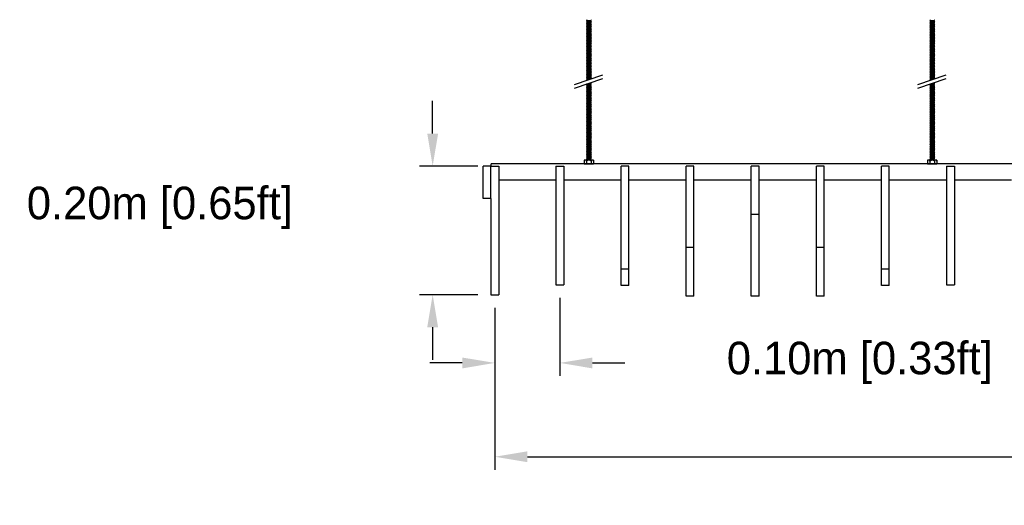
# Model space of a CAD drawing. Header units: centimetres. Extents: x 5283.6 to 5299.6, y 15505 to 15518.9.
# Tile 24 of 68: x 5286.8 to 5288.3, y 15514.6 to 15515.3. Entities that reach past the tile are written whole.
import ezdxf

# ---------------------------------------------------------------- set-up
doc = ezdxf.new("R2010")
doc.units = ezdxf.units.CM
doc.header["$PDMODE"] = 3
doc.layers.add('_HD_muro', color=1, linetype='Continuous')
doc.layers.add('_HD_tornillo', color=30, linetype='Continuous')
for name, color, linetype, true_color in [('Make2D$visible$Curves$Default', 7, 'Continuous', 0x000000), ('Make2D$visible$Curves$General', 7, 'Continuous', 0x000000), ('Make2D$visible$Curves$UNICANAL', 7, 'Continuous', 0x000000)]:
    doc.layers.add(name, color=color, linetype=linetype, true_color=true_color)
doc.dimstyles.get("Standard").update_dxf_attribs({"dimtxt": 0.18, "dimasz": 0.18, "dimexe": 0.18, "dimexo": 0.0625, "dimgap": 0.09, "dimtad": 0, "dimtih": 1, "dimtoh": 1, "dimdec": 4, "dimzin": 0, "dimdsep": 46, "dimtxsty": 'Standard', "dimcen": 0.09, "dimadec": 0, "dimazin": 0, "dimtfac": 1, "dimtdec": 4, "dimtofl": 0, "dimtmove": 0, "dimatfit": 3, "dimfxl": 1, "dimtolj": 1, "dimtzin": 0, "dimarcsym": 0})

# ---------------------------------------------------------------- blocks, each defined once
blk = doc.blocks.new('*D9')
at = {"color": 0, "lineweight": -2, "transparency": 16777216}
for p, q in [((5287.581, 15514.8915), (5287.581, 15514.7717)), ((5287.481, 15514.8765), (5287.481, 15514.7717)), ((5287.431, 15514.7917), (5287.381, 15514.7917)), ((5287.631, 15514.7917), (5287.681, 15514.7917))]:
    blk.add_line(p, q, dxfattribs=at)
at = {"color": 0, "transparency": 16777216}
for points in [[(5287.431, 15514.8), (5287.431, 15514.7833), (5287.481, 15514.7917)], [(5287.631, 15514.8), (5287.631, 15514.7833), (5287.581, 15514.7917)]]:
    blk.add_solid(points, dxfattribs=at)
at = {"layer": 'Defpoints', "color": 0, "transparency": 16777216}
for p in [(5287.581, 15514.9115), (5287.481, 15514.8965), (5287.581, 15514.7917)]:
    blk.add_point(p, dxfattribs=at)
at = {"color": 0, "transparency": 16777216, "insert": (5288.0418, 15514.7917), "char_height": 0.05, "attachment_point": 5}
blk.add_mtext('\\A1;0.10m [0.33ft]', dxfattribs=at)
blk = doc.blocks.new('*D10')
at = {"color": 0, "lineweight": -2, "transparency": 16777216}
for p, q in [((5287.481, 15514.8765), (5287.481, 15514.6276)), ((5289.881, 15514.874), (5289.881, 15514.6276)), ((5287.531, 15514.6476), (5288.3035, 15514.6476)), ((5289.831, 15514.6476), (5289.0585, 15514.6476))]:
    blk.add_line(p, q, dxfattribs=at)
at = {"color": 0, "transparency": 16777216}
for points in [[(5287.531, 15514.6559), (5287.531, 15514.6393), (5287.481, 15514.6476)], [(5289.831, 15514.6559), (5289.831, 15514.6393), (5289.881, 15514.6476)]]:
    blk.add_solid(points, dxfattribs=at)
at = {"layer": 'Defpoints', "color": 0, "transparency": 16777216}
for p in [(5287.481, 15514.8965), (5289.881, 15514.894), (5289.881, 15514.6476)]:
    blk.add_point(p, dxfattribs=at)
at = {"color": 0, "transparency": 16777216, "insert": (5288.681, 15514.6476), "char_height": 0.05, "attachment_point": 5}
blk.add_mtext('\\A1;2.40m [7.87ft]', dxfattribs=at)
blk = doc.blocks.new('*D68')
at = {"color": 0, "lineweight": -2, "transparency": 16777216}
for p, q in [((5287.3855, 15515.144), (5287.3855, 15515.194)), ((5287.455, 15515.094), (5287.3655, 15515.094)), ((5287.455, 15514.8965), (5287.3655, 15514.8965)), ((5287.3855, 15514.8465), (5287.3855, 15514.7965))]:
    blk.add_line(p, q, dxfattribs=at)
at = {"color": 0, "transparency": 16777216}
for points in [[(5287.3772, 15515.144), (5287.3939, 15515.144), (5287.3855, 15515.094)], [(5287.3772, 15514.8465), (5287.3939, 15514.8465), (5287.3855, 15514.8965)]]:
    blk.add_solid(points, dxfattribs=at)
at = {"layer": 'Defpoints', "color": 0, "transparency": 16777216}
for p in [(5287.475, 15515.094), (5287.3855, 15514.8965), (5287.475, 15514.8965)]:
    blk.add_point(p, dxfattribs=at)
at = {"color": 0, "transparency": 16777216, "insert": (5286.9664, 15515.0298), "char_height": 0.05, "attachment_point": 5}
blk.add_mtext('\\A1;0.20m [0.65ft]', dxfattribs=at)
blk = doc.blocks.new('esparrago')
at = {"layer": '_HD_tornillo'}
for p, q in [((4746, 12801.5), (4745.4, 12800.6)), ((4745.4, 12800.6), (4752.5, 12800.8)), ((4745.4, 12800.6), (4746, 12800)), ((4746, 12799.1), (4745.4, 12798.3)), ((4745.4, 12798.3), (4752.5, 12798.4)), ((4745.4, 12798.3), (4746, 12797.6)), ((4746, 12800), (4752, 12800.2)), ((4746, 12800), (4746, 12799.1)), ((4746, 12799.1), (4752, 12799.3)), ((4752, 12801.7), (4752.5, 12800.8)), ((4752, 12800.2), (4752.5, 12800.8)), ((4752, 12800.2), (4752, 12799.3)), ((4752, 12799.3), (4752.5, 12798.4)), ((4752, 12797.8), (4752.5, 12798.4)), ((4746, 12796.8), (4745.4, 12796)), ((4745.4, 12796), (4752.5, 12796.1)), ((4745.4, 12796), (4746, 12795.3)), ((4746, 12794.4), (4745.4, 12793.6)), ((4745.4, 12793.6), (4752.5, 12793.8)), ((4745.4, 12793.6), (4746, 12792.9)), ((4746, 12792.1), (4745.4, 12791.2)), ((4745.4, 12791.2), (4752.5, 12791.4)), ((4745.4, 12791.2), (4746, 12790.6)), ((4746, 12789.6), (4745.4, 12788.8)), ((4745.4, 12788.8), (4752.5, 12789)), ((4745.4, 12788.8), (4746, 12788.2)), ((4746, 12787.2), (4745.4, 12786.4)), ((4745.4, 12786.4), (4752.5, 12786.6)), ((4745.4, 12786.4), (4746, 12785.7)), ((4746, 12784.8), (4745.4, 12784)), ((4745.4, 12784), (4752.5, 12784.2)), ((4745.4, 12784), (4746, 12783.3)), ((4746, 12797.6), (4752, 12797.8)), ((4746, 12797.6), (4746, 12796.8)), ((4746, 12796.8), (4752, 12797)), ((4746, 12795.3), (4752, 12795.5)), ((4746, 12795.3), (4746, 12794.4)), ((4746, 12794.4), (4752, 12794.7)), ((4746, 12792.9), (4752, 12793.2)), ((4746, 12792.9), (4746, 12792.1)), ((4746, 12792.1), (4752, 12792.3)), ((4746, 12790.6), (4752, 12790.8)), ((4746, 12790.6), (4746, 12789.6)), ((4746, 12789.6), (4752, 12789.9)), ((4746, 12788.2), (4752, 12788.4)), ((4746, 12788.2), (4746, 12787.2)), ((4746, 12787.2), (4752, 12787.5)), ((4746, 12785.7), (4752, 12786)), ((4746, 12785.7), (4746, 12784.8)), ((4746, 12784.8), (4752, 12785.1)), ((4746, 12783.3), (4752, 12783.6)), ((4746, 12783.3), (4746, 12782.4)), ((4752, 12797.8), (4752, 12797)), ((4752, 12797), (4752.5, 12796.1)), ((4752, 12795.5), (4752.5, 12796.1)), ((4752, 12795.5), (4752, 12794.7)), ((4752, 12794.7), (4752.5, 12793.8)), ((4752, 12793.2), (4752.5, 12793.8)), ((4752, 12793.2), (4752, 12792.3)), ((4752, 12792.3), (4752.5, 12791.4)), ((4752, 12790.8), (4752.5, 12791.4)), ((4752, 12790.8), (4752, 12789.9)), ((4752, 12789.9), (4752.5, 12789)), ((4752, 12788.4), (4752.5, 12789)), ((4752, 12788.4), (4752, 12787.5)), ((4752, 12787.5), (4752.5, 12786.6)), ((4752, 12786), (4752.5, 12786.6)), ((4752, 12786), (4752, 12785.1)), ((4752, 12785.1), (4752.5, 12784.2)), ((4752, 12783.6), (4752.5, 12784.2)), ((4752, 12783.6), (4752, 12782.6)), ((4746, 12782.4), (4745.4, 12781.6)), ((4745.4, 12781.6), (4752.5, 12781.8)), ((4745.4, 12781.6), (4746, 12780.9)), ((4746, 12780), (4745.4, 12779.2)), ((4745.4, 12779.2), (4752.5, 12779.4)), ((4745.4, 12779.2), (4746, 12778.5)), ((4746, 12777.7), (4745.4, 12776.9)), ((4745.4, 12776.9), (4752.5, 12777.1)), ((4745.4, 12776.9), (4746, 12776.3)), ((4746, 12775.4), (4745.4, 12774.6)), ((4745.4, 12774.6), (4752.5, 12774.7)), ((4745.4, 12774.6), (4746, 12773.9)), ((4746, 12773), (4745.4, 12772.2)), ((4745.4, 12772.2), (4752.5, 12772.4)), ((4745.4, 12772.2), (4746, 12771.5)), ((4746, 12770.8), (4745.4, 12769.9)), ((4745.4, 12769.9), (4752.5, 12770.1)), ((4745.4, 12769.9), (4746, 12769.3)), ((4746, 12768.2), (4745.4, 12767.4)), ((4746, 12782.4), (4752, 12782.6)), ((4746, 12780.9), (4752, 12781.1)), ((4746, 12780.9), (4746, 12780)), ((4746, 12780), (4752, 12780.3)), ((4746, 12778.5), (4752, 12778.8)), ((4746, 12778.5), (4746, 12777.7)), ((4746, 12777.7), (4752, 12778)), ((4746, 12776.3), (4752, 12776.5)), ((4746, 12776.3), (4746, 12775.4)), ((4746, 12775.4), (4752, 12775.6)), ((4746, 12773.9), (4752, 12774.1)), ((4746, 12773.9), (4746, 12773)), ((4746, 12773), (4752, 12773.3)), ((4746, 12771.5), (4752, 12771.8)), ((4746, 12771.5), (4746, 12770.8)), ((4746, 12770.8), (4752, 12771)), ((4746, 12769.3), (4752, 12769.5)), ((4746, 12769.3), (4746, 12768.2)), ((4746, 12768.2), (4752, 12768.5)), ((4752, 12782.7), (4752.5, 12781.8)), ((4752, 12781.1), (4752.5, 12781.8)), ((4752, 12781.1), (4752, 12780.3)), ((4752, 12780.3), (4752.5, 12779.4)), ((4752, 12778.8), (4752.5, 12779.4)), ((4752, 12778.8), (4752, 12778)), ((4752, 12778), (4752.5, 12777.1)), ((4752, 12776.5), (4752.5, 12777.1)), ((4752, 12776.5), (4752, 12775.6)), ((4752, 12775.6), (4752.5, 12774.7)), ((4752, 12774.1), (4752.5, 12774.7)), ((4752, 12774.1), (4752, 12773.3)), ((4752, 12773.3), (4752.5, 12772.4)), ((4752, 12771.8), (4752.5, 12772.4)), ((4752, 12771.8), (4752, 12771)), ((4752, 12771), (4752.5, 12770.1)), ((4752, 12769.5), (4752.5, 12770.1)), ((4752, 12769.5), (4752, 12768.5)), ((4752, 12768.5), (4752.5, 12767.6)), ((4745.4, 12767.4), (4752.5, 12767.6)), ((4745.4, 12767.4), (4746, 12766.7)), ((4746, 12765.9), (4745.4, 12765.1)), ((4745.4, 12765.1), (4752.5, 12765.3)), ((4745.4, 12765.1), (4746, 12764.4)), ((4746, 12763.6), (4745.4, 12762.8)), ((4745.4, 12762.8), (4752.5, 12762.9)), ((4745.4, 12762.8), (4746, 12762.1)), ((4746, 12761.2), (4745.4, 12760.4)), ((4745.4, 12760.4), (4752.5, 12760.6)), ((4745.4, 12760.4), (4746, 12759.7)), ((4746, 12758.8), (4745.4, 12758)), ((4745.4, 12758), (4752.5, 12758.2)), ((4745.4, 12758), (4746, 12757.3)), ((4746, 12756.4), (4745.4, 12755.6)), ((4745.4, 12755.6), (4752.5, 12755.8)), ((4745.4, 12755.6), (4746, 12754.9)), ((4746, 12754.1), (4745.4, 12753.3)), ((4745.4, 12753.3), (4752.5, 12753.5)), ((4745.4, 12753.3), (4746, 12752.6)), ((4746, 12766.7), (4752, 12767)), ((4746, 12766.7), (4746, 12765.9)), ((4746, 12765.9), (4752, 12766.2)), ((4746, 12764.4), (4752, 12764.7)), ((4746, 12764.4), (4746, 12763.6)), ((4746, 12763.6), (4752, 12763.8)), ((4746, 12762.1), (4752, 12762.3)), ((4746, 12762.1), (4746, 12761.2)), ((4746, 12761.2), (4752, 12761.4)), ((4746, 12759.7), (4752, 12759.9)), ((4746, 12759.7), (4746, 12758.8)), ((4746, 12758.8), (4752, 12759)), ((4746, 12757.3), (4752, 12757.5)), ((4746, 12757.3), (4746, 12756.4)), ((4746, 12756.4), (4752, 12756.6)), ((4746, 12754.9), (4752, 12755.2)), ((4746, 12754.9), (4746, 12754.1)), ((4746, 12754.1), (4752, 12754.4)), ((4746, 12752.6), (4752, 12752.9)), ((4746, 12752.6), (4746, 12751.8)), ((4752, 12767), (4752.5, 12767.6)), ((4752, 12767), (4752, 12766.2)), ((4752, 12766.2), (4752.5, 12765.3)), ((4752, 12764.7), (4752.5, 12765.3)), ((4752, 12764.7), (4752, 12763.8)), ((4752, 12763.8), (4752.5, 12762.9)), ((4752, 12762.3), (4752.5, 12762.9)), ((4752, 12762.3), (4752, 12761.4)), ((4752, 12761.4), (4752.5, 12760.6)), ((4752, 12759.9), (4752.5, 12760.6)), ((4752, 12759.9), (4752, 12759)), ((4752, 12759), (4752.5, 12758.2)), ((4752, 12757.5), (4752.5, 12758.2)), ((4752, 12757.5), (4752, 12756.6)), ((4752, 12756.7), (4752.5, 12755.8)), ((4752, 12755.2), (4752.5, 12755.8)), ((4752, 12755.2), (4752, 12754.4)), ((4752, 12754.4), (4752.5, 12753.5)), ((4752, 12752.9), (4752.5, 12753.5)), ((4752, 12752.9), (4752, 12752)), ((4746, 12751.8), (4745.4, 12751)), ((4745.4, 12751), (4752.5, 12751.1)), ((4745.4, 12751), (4746, 12750.3)), ((4746, 12749.4), (4745.4, 12748.6)), ((4745.4, 12748.6), (4752.5, 12748.8)), ((4745.4, 12748.6), (4746, 12747.9)), ((4746, 12747), (4745.4, 12746.2)), ((4745.4, 12746.2), (4752.5, 12746.3)), ((4745.4, 12746.2), (4746, 12745.5)), ((4746, 12744.6), (4745.4, 12743.8)), ((4745.4, 12743.8), (4752.5, 12743.9)), ((4745.4, 12743.8), (4746, 12743.1)), ((4746, 12742.2), (4745.4, 12741.4)), ((4745.4, 12741.4), (4752.5, 12741.5)), ((4745.4, 12741.4), (4746, 12740.7)), ((4746, 12739.8), (4745.4, 12738.9)), ((4745.4, 12738.9), (4752.5, 12739.1)), ((4745.4, 12738.9), (4746, 12738.3)), ((4746, 12751.8), (4752, 12752)), ((4746, 12750.3), (4752, 12750.5)), ((4746, 12750.3), (4746, 12749.4)), ((4746, 12749.4), (4752, 12749.6)), ((4746, 12747.9), (4752, 12748.1)), ((4746, 12747.9), (4746, 12747)), ((4746, 12747), (4752, 12747.2)), ((4746, 12745.5), (4752, 12745.7)), ((4746, 12745.5), (4746, 12744.6)), ((4746, 12744.6), (4752, 12744.8)), ((4746, 12743.1), (4752, 12743.3)), ((4746, 12743.1), (4746, 12742.2)), ((4746, 12742.2), (4752, 12742.4)), ((4746, 12740.7), (4752, 12740.9)), ((4746, 12740.7), (4746, 12739.8)), ((4746, 12739.8), (4752, 12740)), ((4746, 12738.3), (4752, 12738.5)), ((4746, 12738.3), (4746, 12737.4)), ((4746, 12737.4), (4752, 12737.6)), ((4752, 12752), (4752.5, 12751.1)), ((4752, 12750.5), (4752.5, 12751.1)), ((4752, 12750.5), (4752, 12749.6)), ((4752, 12749.6), (4752.5, 12748.8)), ((4752, 12748.1), (4752.5, 12748.8)), ((4752, 12748.1), (4752, 12747.2)), ((4752, 12747.2), (4752.5, 12746.3)), ((4752, 12745.7), (4752.5, 12746.3)), ((4752, 12745.7), (4752, 12744.8)), ((4752, 12744.8), (4752.5, 12743.9)), ((4752, 12743.3), (4752.5, 12743.9)), ((4752, 12743.3), (4752, 12742.4)), ((4752, 12742.4), (4752.5, 12741.5)), ((4752, 12740.9), (4752.5, 12741.5)), ((4752, 12740.9), (4752, 12740)), ((4752, 12740), (4752.5, 12739.1)), ((4752, 12738.5), (4752.5, 12739.1)), ((4752, 12738.5), (4752, 12737.6)), ((4752, 12737.6), (4752.5, 12736.7)), ((4746, 12737.4), (4745.4, 12736.6)), ((4745.4, 12736.6), (4752.5, 12736.7)), ((4745.4, 12736.6), (4746, 12735.9)), ((4746, 12735.1), (4745.4, 12734.3)), ((4745.4, 12734.3), (4752.5, 12734.4)), ((4745.4, 12734.3), (4746, 12733.6)), ((4746, 12732.7), (4745.4, 12731.9)), ((4745.4, 12731.9), (4752.5, 12732.1)), ((4745.4, 12731.9), (4746, 12731.2)), ((4746, 12730.4), (4745.4, 12729.6)), ((4745.4, 12729.6), (4752.5, 12729.7)), ((4745.4, 12729.6), (4746, 12728.9)), ((4746, 12728.1), (4745.4, 12727.3)), ((4745.4, 12727.3), (4752.5, 12727.5)), ((4745.4, 12727.3), (4746, 12726.6)), ((4746, 12725.6), (4745.4, 12724.7)), ((4745.4, 12724.7), (4752.5, 12724.9)), ((4745.4, 12724.7), (4746, 12724.1)), ((4746, 12723.3), (4745.4, 12722.5)), ((4745.4, 12722.5), (4752.5, 12722.6)), ((4745.4, 12722.5), (4746, 12721.8)), ((4746, 12735.9), (4752, 12736.1)), ((4746, 12735.9), (4746, 12735.1)), ((4746, 12735.1), (4752, 12735.3)), ((4746, 12733.6), (4752, 12733.8)), ((4746, 12733.6), (4746, 12732.7)), ((4746, 12732.7), (4752, 12733)), ((4746, 12731.2), (4752, 12731.5)), ((4746, 12731.2), (4746, 12730.4)), ((4746, 12730.4), (4752, 12730.6)), ((4746, 12728.9), (4752, 12729.1)), ((4746, 12728.9), (4746, 12728.1)), ((4746, 12728.1), (4752, 12728.3)), ((4746, 12726.6), (4752, 12726.8)), ((4746, 12726.6), (4746, 12725.6)), ((4746, 12725.6), (4752, 12725.8)), ((4746, 12724.1), (4752, 12724.3)), ((4746, 12724.1), (4746, 12723.3)), ((4746, 12723.3), (4752, 12723.5)), ((4752, 12736.1), (4752.5, 12736.7)), ((4752, 12736.1), (4752, 12735.3)), ((4752, 12735.3), (4752.5, 12734.4)), ((4752, 12733.8), (4752.5, 12734.4)), ((4752, 12733.8), (4752, 12733)), ((4752, 12733), (4752.5, 12732.1)), ((4752, 12731.5), (4752.5, 12732.1)), ((4752, 12731.5), (4752, 12730.6)), ((4752, 12730.6), (4752.5, 12729.7)), ((4752, 12729.1), (4752.5, 12729.7)), ((4752, 12729.1), (4752, 12728.3)), ((4752, 12728.3), (4752.5, 12727.5)), ((4752, 12726.8), (4752.5, 12727.5)), ((4752, 12726.8), (4752, 12725.8)), ((4752, 12725.8), (4752.5, 12724.9)), ((4752, 12724.3), (4752.5, 12724.9)), ((4752, 12724.3), (4752, 12723.5)), ((4752, 12723.5), (4752.5, 12722.6)), ((4752, 12722), (4752.5, 12722.6)), ((4726.9, 12702.2), (4770.4, 12717.2)), ((4726.9, 12696.5), (4770.4, 12711.5)), ((4746, 12720.9), (4745.4, 12720.1)), ((4745.4, 12720.1), (4752.5, 12720.3)), ((4745.4, 12720.1), (4746, 12719.4)), ((4746, 12718.6), (4745.4, 12717.7)), ((4745.4, 12717.7), (4752.5, 12717.9)), ((4745.4, 12717.7), (4746, 12717.1)), ((4746, 12716.1), (4745.4, 12715.3)), ((4745.4, 12715.3), (4752.5, 12715.5)), ((4745.4, 12715.3), (4746, 12714.6)), ((4746, 12713.8), (4745.4, 12712.9)), ((4745.4, 12712.9), (4752.5, 12713.1)), ((4745.4, 12712.9), (4746, 12712.3)), ((4746, 12711.5), (4745.4, 12710.7)), ((4745.4, 12710.7), (4752, 12710.8)), ((4745.4, 12710.7), (4746, 12710)), ((4746, 12709.1), (4745.6, 12708.6)), ((4746, 12721.8), (4752, 12722)), ((4746, 12721.8), (4746, 12720.9)), ((4746, 12720.9), (4752, 12721.2)), ((4746, 12719.4), (4752, 12719.7)), ((4746, 12719.4), (4746, 12718.6)), ((4746, 12718.6), (4752, 12718.8)), ((4746, 12717.1), (4752, 12717.3)), ((4746, 12717.1), (4746, 12716.1)), ((4746, 12716.1), (4752, 12716.4)), ((4746, 12714.6), (4752, 12714.9)), ((4746, 12714.6), (4746, 12713.8)), ((4746, 12713.8), (4752, 12714)), ((4746, 12712.3), (4752, 12712.5)), ((4746, 12712.3), (4746, 12711.5)), ((4746, 12711.5), (4752, 12711.7)), ((4746, 12710), (4750, 12710.1)), ((4746, 12710), (4746, 12709.1)), ((4746, 12709.1), (4747.2, 12709.2)), ((4752, 12722), (4752, 12721.2)), ((4752, 12721.2), (4752.5, 12720.3)), ((4752, 12719.7), (4752.5, 12720.3)), ((4752, 12719.7), (4752, 12718.8)), ((4752, 12718.8), (4752.5, 12717.9)), ((4752, 12717.3), (4752.5, 12717.9)), ((4752, 12717.3), (4752, 12716.4)), ((4752, 12716.4), (4752.5, 12715.5)), ((4752, 12714.9), (4752.5, 12715.5)), ((4752, 12714.9), (4752, 12714)), ((4752, 12714), (4752.5, 12713.1)), ((4752, 12712.5), (4752.5, 12713.1)), ((4752, 12712.5), (4752, 12711.7)), ((4752, 12711.7), (4752.4, 12711)), ((4746, 12703), (4745.4, 12702.2)), ((4745.4, 12702.2), (4752.4, 12702.4)), ((4745.4, 12702.2), (4746, 12701.5)), ((4746, 12700.6), (4745.4, 12699.8)), ((4745.4, 12699.8), (4752.5, 12700)), ((4745.4, 12699.8), (4746, 12699.1)), ((4746, 12698.2), (4745.4, 12697.4)), ((4745.4, 12697.4), (4752.5, 12697.5)), ((4745.4, 12697.4), (4746, 12696.7)), ((4746, 12695.8), (4745.4, 12694.9)), ((4745.4, 12694.9), (4752.5, 12695.1)), ((4745.4, 12694.9), (4746, 12694.3)), ((4746, 12693.4), (4745.4, 12692.5)), ((4745.4, 12692.5), (4752.5, 12692.7)), ((4745.4, 12692.5), (4746, 12691.9)), ((4746, 12703), (4751.9, 12703.3)), ((4746, 12701.5), (4751.9, 12701.8)), ((4746, 12701.5), (4746, 12700.6)), ((4746, 12700.6), (4752, 12700.8)), ((4746, 12699.1), (4752, 12699.3)), ((4746, 12699.1), (4746, 12698.2)), ((4746, 12698.2), (4752, 12698.4)), ((4746, 12696.7), (4752, 12696.9)), ((4746, 12696.7), (4746, 12695.8)), ((4746, 12695.8), (4752, 12696)), ((4746, 12694.3), (4752, 12694.5)), ((4746, 12694.3), (4746, 12693.4)), ((4746, 12693.4), (4752, 12693.6)), ((4746, 12691.9), (4752, 12692.1)), ((4749.1, 12704.1), (4751.9, 12704.2)), ((4750.9, 12704.8), (4752.4, 12704.8)), ((4751.9, 12704.2), (4752.4, 12704.8)), ((4751.9, 12704.2), (4751.9, 12703.3)), ((4751.9, 12701.8), (4752.4, 12702.4)), ((4751.9, 12701.8), (4751.9, 12700.8)), ((4752, 12703.3), (4752.4, 12702.4)), ((4752, 12700.8), (4752.5, 12700)), ((4752, 12699.3), (4752.5, 12700)), ((4752, 12699.3), (4752, 12698.4)), ((4752, 12698.4), (4752.5, 12697.5)), ((4752, 12696.9), (4752.5, 12697.5)), ((4752, 12696.9), (4752, 12696)), ((4752, 12696), (4752.5, 12695.1)), ((4752, 12694.5), (4752.5, 12695.1)), ((4752, 12694.5), (4752, 12693.6)), ((4752, 12693.6), (4752.5, 12692.7)), ((4752, 12692.1), (4752.5, 12692.7)), ((4752, 12692.1), (4752, 12691.2)), ((4752.2, 12705.2), (4752.4, 12704.8)), ((4746, 12690.9), (4745.4, 12690.1)), ((4745.4, 12690.1), (4752.5, 12690.3)), ((4745.4, 12690.1), (4746, 12689.4)), ((4746, 12688.5), (4745.4, 12687.7)), ((4745.4, 12687.7), (4752.5, 12687.9)), ((4745.4, 12687.7), (4746, 12687)), ((4746, 12686.1), (4745.4, 12685.3)), ((4745.4, 12685.3), (4752.5, 12685.4)), ((4745.4, 12685.3), (4746, 12684.6)), ((4746, 12683.7), (4745.4, 12682.9)), ((4745.4, 12682.9), (4752.5, 12683)), ((4745.4, 12682.9), (4746, 12682.2)), ((4746, 12681.2), (4745.4, 12680.4)), ((4745.4, 12680.4), (4752.5, 12680.6)), ((4745.4, 12680.4), (4746, 12679.7)), ((4746, 12678.8), (4745.4, 12678)), ((4745.4, 12678), (4752.5, 12678.2)), ((4745.4, 12678), (4746, 12677.3)), ((4746, 12691.9), (4746, 12690.9)), ((4746, 12690.9), (4752, 12691.2)), ((4746, 12689.4), (4752, 12689.7)), ((4746, 12689.4), (4746, 12688.5)), ((4746, 12688.5), (4752, 12688.7)), ((4746, 12687), (4752, 12687.2)), ((4746, 12687), (4746, 12686.1)), ((4746, 12686.1), (4752, 12686.3)), ((4746, 12684.6), (4752, 12684.8)), ((4746, 12684.6), (4746, 12683.7)), ((4746, 12683.7), (4752, 12683.9)), ((4746, 12682.2), (4752, 12682.4)), ((4746, 12682.2), (4746, 12681.2)), ((4746, 12681.2), (4752, 12681.5)), ((4746, 12679.7), (4752, 12680)), ((4746, 12679.7), (4746, 12678.8)), ((4746, 12678.8), (4752, 12679.1)), ((4746, 12677.3), (4752, 12677.6)), ((4746, 12677.3), (4746, 12676.4)), ((4752, 12691.2), (4752.5, 12690.3)), ((4752, 12689.7), (4752.5, 12690.3)), ((4752, 12689.7), (4752, 12688.7)), ((4752, 12688.7), (4752.5, 12687.9)), ((4752, 12687.2), (4752.5, 12687.9)), ((4752, 12687.2), (4752, 12686.3)), ((4752, 12686.3), (4752.5, 12685.4)), ((4752, 12684.8), (4752.5, 12685.4)), ((4752, 12684.8), (4752, 12683.9)), ((4752, 12683.9), (4752.5, 12683)), ((4752, 12682.4), (4752.5, 12683)), ((4752, 12682.4), (4752, 12681.5)), ((4752, 12681.5), (4752.5, 12680.6)), ((4752, 12680), (4752.5, 12680.6)), ((4752, 12680), (4752, 12679.1)), ((4752, 12679.1), (4752.5, 12678.2)), ((4752, 12677.6), (4752.5, 12678.2)), ((4752, 12677.6), (4752, 12676.6)), ((4746, 12676.4), (4745.4, 12675.6)), ((4745.4, 12675.6), (4752.5, 12675.8)), ((4745.4, 12675.6), (4746, 12674.9)), ((4746, 12674), (4745.4, 12673.2)), ((4745.4, 12673.2), (4752.5, 12673.3)), ((4745.4, 12673.2), (4746, 12672.5)), ((4746, 12671.6), (4745.4, 12670.8)), ((4745.4, 12670.8), (4752.5, 12670.9)), ((4745.4, 12670.8), (4746, 12670.1)), ((4746, 12669.1), (4745.4, 12668.3)), ((4745.4, 12668.3), (4752.5, 12668.5)), ((4745.4, 12668.3), (4746, 12667.6)), ((4746, 12666.7), (4745.4, 12665.9)), ((4745.4, 12665.9), (4752.5, 12666.1)), ((4745.4, 12665.9), (4746, 12665.2)), ((4746, 12664.3), (4745.4, 12663.5)), ((4745.4, 12663.5), (4752.5, 12663.6)), ((4745.4, 12663.5), (4746, 12662.8)), ((4746, 12661.9), (4745.4, 12661.1)), ((4746, 12676.4), (4752, 12676.6)), ((4746, 12674.9), (4752, 12675.1)), ((4746, 12674.9), (4746, 12674)), ((4746, 12674), (4752, 12674.2)), ((4746, 12672.5), (4752, 12672.7)), ((4746, 12672.5), (4746, 12671.6)), ((4746, 12671.6), (4752, 12671.8)), ((4746, 12670.1), (4752, 12670.3)), ((4746, 12670.1), (4746, 12669.1)), ((4746, 12669.1), (4752, 12669.4)), ((4746, 12667.6), (4752, 12667.9)), ((4746, 12667.6), (4746, 12666.7)), ((4746, 12666.7), (4752, 12667)), ((4746, 12665.2), (4752, 12665.5)), ((4746, 12665.2), (4746, 12664.3)), ((4746, 12664.3), (4752, 12664.5)), ((4746, 12662.8), (4752, 12663)), ((4746, 12662.8), (4746, 12661.9)), ((4746, 12661.9), (4752, 12662.1)), ((4752, 12676.6), (4752.5, 12675.8)), ((4752, 12675.1), (4752.5, 12675.8)), ((4752, 12675.1), (4752, 12674.2)), ((4752, 12674.2), (4752.5, 12673.3)), ((4752, 12672.7), (4752.5, 12673.3)), ((4752, 12672.7), (4752, 12671.8)), ((4752, 12671.8), (4752.5, 12670.9)), ((4752, 12670.3), (4752.5, 12670.9)), ((4752, 12670.3), (4752, 12669.4)), ((4752, 12669.4), (4752.5, 12668.5)), ((4752, 12667.9), (4752.5, 12668.5)), ((4752, 12667.9), (4752, 12667)), ((4752, 12667), (4752.5, 12666.1)), ((4752, 12665.5), (4752.5, 12666.1)), ((4752, 12665.5), (4752, 12664.5)), ((4752, 12664.5), (4752.5, 12663.6)), ((4752, 12663), (4752.5, 12663.6)), ((4752, 12663), (4752, 12662.1)), ((4752, 12662.1), (4752.5, 12661.2)), ((4745.4, 12661.1), (4752.5, 12661.2)), ((4745.4, 12661.1), (4746, 12660.4)), ((4746, 12659.5), (4745.4, 12658.7)), ((4745.4, 12658.7), (4752.5, 12658.8)), ((4745.4, 12658.7), (4746, 12658)), ((4746, 12657), (4745.4, 12656.2)), ((4745.4, 12656.2), (4752.5, 12656.4)), ((4745.4, 12656.2), (4746, 12655.5)), ((4746, 12654.6), (4745.4, 12653.8)), ((4745.4, 12653.8), (4752.5, 12654)), ((4745.4, 12653.8), (4746, 12653.1)), ((4746, 12652.2), (4745.4, 12651.4)), ((4745.4, 12651.4), (4752.5, 12651.5)), ((4745.4, 12651.4), (4746, 12650.7)), ((4746, 12649.8), (4745.4, 12649)), ((4745.4, 12649), (4752.5, 12649.1)), ((4745.4, 12649), (4746, 12648.3)), ((4746, 12647.4), (4745.4, 12646.5)), ((4745.4, 12646.5), (4752.5, 12646.7)), ((4746, 12660.4), (4752, 12660.6)), ((4746, 12660.4), (4746, 12659.5)), ((4746, 12659.5), (4752, 12659.7)), ((4746, 12658), (4752, 12658.2)), ((4746, 12658), (4746, 12657)), ((4746, 12657), (4752, 12657.3)), ((4746, 12655.5), (4752, 12655.8)), ((4746, 12655.5), (4746, 12654.6)), ((4746, 12654.6), (4752, 12654.9)), ((4746, 12653.1), (4752, 12653.4)), ((4746, 12653.1), (4746, 12652.2)), ((4746, 12652.2), (4752, 12652.4)), ((4746, 12650.7), (4752, 12650.9)), ((4746, 12650.7), (4746, 12649.8)), ((4746, 12649.8), (4752, 12650)), ((4746, 12648.3), (4752, 12648.5)), ((4746, 12648.3), (4746, 12647.4)), ((4746, 12647.4), (4752, 12647.6)), ((4752, 12660.6), (4752.5, 12661.2)), ((4752, 12660.6), (4752, 12659.7)), ((4752, 12659.7), (4752.5, 12658.8)), ((4752, 12658.2), (4752.5, 12658.8)), ((4752, 12658.2), (4752, 12657.3)), ((4752, 12657.3), (4752.5, 12656.4)), ((4752, 12655.8), (4752.5, 12656.4)), ((4752, 12655.8), (4752, 12654.9)), ((4752, 12654.9), (4752.5, 12654)), ((4752, 12653.4), (4752.5, 12654)), ((4752, 12653.4), (4752, 12652.4)), ((4752, 12652.4), (4752.5, 12651.5)), ((4752, 12650.9), (4752.5, 12651.5)), ((4752, 12650.9), (4752, 12650)), ((4752, 12650), (4752.5, 12649.1)), ((4752, 12648.5), (4752.5, 12649.1)), ((4752, 12648.5), (4752, 12647.6)), ((4752, 12647.6), (4752.5, 12646.7)), ((4752, 12646.1), (4752.5, 12646.7)), ((4745.4, 12646.5), (4746, 12645.9)), ((4746, 12644.9), (4745.4, 12644.1)), ((4745.4, 12644.1), (4752.5, 12644.3)), ((4745.4, 12644.1), (4746, 12643.4)), ((4746, 12642.5), (4745.4, 12641.7)), ((4745.4, 12641.7), (4752.5, 12641.9)), ((4745.4, 12641.7), (4746, 12641)), ((4746, 12640.1), (4745.4, 12639.3)), ((4745.4, 12639.3), (4752.5, 12639.5)), ((4745.4, 12639.3), (4746, 12638.6)), ((4746, 12637.7), (4745.4, 12636.9)), ((4745.4, 12636.9), (4752.5, 12637)), ((4745.4, 12636.9), (4746, 12636.2)), ((4746, 12635.3), (4745.4, 12634.4)), ((4745.4, 12634.4), (4752.5, 12634.6)), ((4745.4, 12634.4), (4746, 12633.8)), ((4746, 12632.8), (4745.4, 12632)), ((4745.4, 12632), (4752.5, 12632.2)), ((4745.4, 12632), (4746, 12631.3)), ((4746, 12645.9), (4752, 12646.1)), ((4746, 12645.9), (4746, 12644.9)), ((4746, 12644.9), (4752, 12645.2)), ((4746, 12643.4), (4752, 12643.7)), ((4746, 12643.4), (4746, 12642.5)), ((4746, 12642.5), (4752, 12642.8)), ((4746, 12641), (4752, 12641.3)), ((4746, 12641), (4746, 12640.1)), ((4746, 12640.1), (4752, 12640.3)), ((4746, 12638.6), (4752, 12638.8)), ((4746, 12638.6), (4746, 12637.7)), ((4746, 12637.7), (4752, 12637.9)), ((4746, 12636.2), (4752, 12636.4)), ((4746, 12636.2), (4746, 12635.3)), ((4746, 12635.3), (4752, 12635.5)), ((4746, 12633.8), (4752, 12634)), ((4746, 12633.8), (4746, 12632.8)), ((4746, 12632.8), (4752, 12633.1)), ((4746, 12631.3), (4752, 12631.6)), ((4752, 12646.1), (4752, 12645.2)), ((4752, 12645.2), (4752.5, 12644.3)), ((4752, 12643.7), (4752.5, 12644.3)), ((4752, 12643.7), (4752, 12642.8)), ((4752, 12642.8), (4752.5, 12641.9)), ((4752, 12641.3), (4752.5, 12641.9)), ((4752, 12641.3), (4752, 12640.3)), ((4752, 12640.3), (4752.5, 12639.5)), ((4752, 12638.8), (4752.5, 12639.5)), ((4752, 12638.8), (4752, 12637.9)), ((4752, 12637.9), (4752.5, 12637)), ((4752, 12636.4), (4752.5, 12637)), ((4752, 12636.4), (4752, 12635.5)), ((4752, 12635.5), (4752.5, 12634.6)), ((4752, 12634), (4752.5, 12634.6)), ((4752, 12634), (4752, 12633.1)), ((4752, 12633.1), (4752.5, 12632.2)), ((4752, 12631.6), (4752.5, 12632.2)), ((4752, 12631.6), (4752, 12630.6)), ((4746, 12630.4), (4745.4, 12629.6)), ((4745.4, 12629.6), (4752.5, 12629.8)), ((4745.4, 12629.6), (4746, 12628.9)), ((4746, 12628), (4745.4, 12627.2)), ((4745.4, 12627.2), (4752.5, 12627.4)), ((4745.4, 12627.2), (4746, 12626.5)), ((4746, 12625.6), (4745.4, 12624.8)), ((4745.4, 12624.8), (4752.5, 12624.9)), ((4745.4, 12624.8), (4746, 12624.1)), ((4746, 12623.2), (4745.4, 12622.3)), ((4745.4, 12622.3), (4752.5, 12622.5)), ((4745.4, 12622.3), (4746, 12621.7)), ((4746, 12620.7), (4745.4, 12619.9)), ((4745.4, 12619.9), (4752.5, 12620.1)), ((4745.4, 12619.9), (4746, 12619.2)), ((4746, 12618.2), (4745.4, 12617.4)), ((4745.4, 12617.4), (4752.5, 12617.5)), ((4745.4, 12617.4), (4746, 12616.7)), ((4746, 12631.3), (4746, 12630.4)), ((4746, 12630.4), (4752, 12630.6)), ((4746, 12628.9), (4752, 12629.2)), ((4746, 12628.9), (4746, 12628)), ((4746, 12628), (4752, 12628.2)), ((4746, 12626.5), (4752, 12626.7)), ((4746, 12626.5), (4746, 12625.6)), ((4746, 12625.6), (4752, 12625.8)), ((4746, 12624.1), (4752, 12624.3)), ((4746, 12624.1), (4746, 12623.2)), ((4746, 12623.2), (4752, 12623.4)), ((4746, 12621.7), (4752, 12621.9)), ((4746, 12621.7), (4746, 12620.7)), ((4746, 12620.7), (4752, 12621)), ((4746, 12619.2), (4752, 12619.5)), ((4746, 12619.2), (4746, 12618.2)), ((4746, 12618.2), (4752, 12618.4)), ((4746, 12616.7), (4752, 12616.9)), ((4746, 12616.7), (4746, 12615.7)), ((4752, 12630.7), (4752.5, 12629.8)), ((4752, 12629.2), (4752.5, 12629.8)), ((4752, 12629.2), (4752, 12628.2)), ((4752, 12628.2), (4752.5, 12627.4)), ((4752, 12626.7), (4752.5, 12627.4)), ((4752, 12626.7), (4752, 12625.8)), ((4752, 12625.8), (4752.5, 12624.9)), ((4752, 12624.3), (4752.5, 12624.9)), ((4752, 12624.3), (4752, 12623.4)), ((4752, 12623.4), (4752.5, 12622.5)), ((4752, 12621.9), (4752.5, 12622.5)), ((4752, 12621.9), (4752, 12621)), ((4752, 12621), (4752.5, 12620.1)), ((4752, 12619.5), (4752.5, 12620.1)), ((4752, 12619.5), (4752, 12618.4)), ((4752, 12618.4), (4752.5, 12617.5)), ((4752, 12616.9), (4752.5, 12617.5)), ((4752, 12616.9), (4752, 12616)), ((4746, 12615.7), (4745.4, 12614.9)), ((4745.4, 12614.9), (4752.5, 12615.1)), ((4745.4, 12614.9), (4746, 12614.2)), ((4746, 12613.3), (4745.4, 12612.5)), ((4745.4, 12612.5), (4752.5, 12612.7)), ((4745.4, 12612.5), (4746, 12611.8)), ((4746, 12610.9), (4745.4, 12609.8)), ((4745.4, 12609.8), (4752.5, 12610)), ((4745.4, 12609.8), (4746, 12609.2)), ((4746, 12607.8), (4745.4, 12606.8)), ((4745.4, 12606.8), (4752.5, 12607)), ((4745.4, 12606.8), (4746, 12606.2)), ((4746, 12605), (4745.4, 12604.2)), ((4745.4, 12604.2), (4752.5, 12604.3)), ((4745.4, 12604.2), (4746, 12603.5)), ((4746, 12602.6), (4745.4, 12601.7)), ((4745.4, 12601.7), (4752.5, 12601.9)), ((4745.4, 12601.7), (4746, 12601.1)), ((4746, 12615.7), (4752, 12616)), ((4746, 12614.2), (4752, 12614.5)), ((4746, 12614.2), (4746, 12613.3)), ((4746, 12613.3), (4752, 12613.6)), ((4746, 12611.8), (4752, 12612.1)), ((4746, 12611.8), (4746, 12610.9)), ((4746, 12610.7), (4752, 12610.9)), ((4746, 12609.2), (4752, 12609.4)), ((4746, 12609.2), (4746, 12607.8)), ((4746, 12607.6), (4752, 12607.9)), ((4746, 12606.2), (4752, 12606.4)), ((4746, 12606.2), (4746, 12605)), ((4746, 12605), (4752, 12605.2)), ((4746, 12603.5), (4752, 12603.7)), ((4746, 12603.5), (4746, 12602.6)), ((4746, 12602.6), (4752, 12602.8)), ((4746, 12601.1), (4752, 12601.3)), ((4752, 12616), (4752.5, 12615.1)), ((4752, 12614.5), (4752.5, 12615.1)), ((4752, 12614.5), (4752, 12613.6)), ((4752, 12613.6), (4752.5, 12612.7)), ((4752, 12612.1), (4752.5, 12612.7)), ((4752, 12612.1), (4752, 12611.2)), ((4752, 12611.2), (4752.5, 12610)), ((4752, 12609.4), (4752.5, 12610)), ((4752, 12609.4), (4752, 12608.1)), ((4752, 12608.1), (4752.5, 12607)), ((4752, 12606.4), (4752.5, 12607)), ((4752, 12606.4), (4752, 12605.2)), ((4752, 12605.2), (4752.5, 12604.3)), ((4752, 12603.7), (4752.5, 12604.3)), ((4752, 12603.7), (4752, 12602.8)), ((4752, 12602.8), (4752.5, 12601.9)), ((4752, 12601.3), (4752.5, 12601.9)), ((4752, 12601.3), (4752, 12600.4)), ((4746, 12600.1), (4745.4, 12599.3)), ((4745.4, 12599.3), (4752.5, 12599.5)), ((4745.4, 12599.3), (4746, 12598.6)), ((4746, 12597.7), (4745.4, 12596.9)), ((4745.4, 12596.9), (4752.5, 12597.1)), ((4745.4, 12596.9), (4746, 12596.2)), ((4746, 12595.3), (4745.4, 12594.5)), ((4745.4, 12594.5), (4752.5, 12594.7)), ((4745.4, 12594.5), (4746, 12593.8)), ((4746, 12592.7), (4745.4, 12591.9)), ((4745.4, 12591.9), (4752.5, 12592.1)), ((4745.4, 12591.9), (4746, 12591.2)), ((4746, 12590.3), (4745.4, 12589.5)), ((4745.4, 12589.5), (4752.5, 12589.7)), ((4745.4, 12589.5), (4746, 12588.8)), ((4746, 12587.9), (4745.4, 12587.1)), ((4745.4, 12587.1), (4752.5, 12587.2)), ((4745.4, 12587.1), (4746, 12586.4)), ((4746, 12601.1), (4746, 12600.1)), ((4746, 12600.1), (4752, 12600.4)), ((4746, 12598.6), (4752, 12598.9)), ((4746, 12598.6), (4746, 12597.7)), ((4746, 12597.7), (4752, 12598)), ((4746, 12596.2), (4752, 12596.5)), ((4746, 12596.2), (4746, 12595.3)), ((4746, 12595.3), (4752, 12595.5)), ((4746, 12593.8), (4752, 12594)), ((4746, 12593.8), (4746, 12592.7)), ((4746, 12592.7), (4752, 12593)), ((4746, 12591.2), (4752, 12591.5)), ((4746, 12591.2), (4746, 12590.3)), ((4746, 12590.3), (4752, 12590.5)), ((4746, 12588.8), (4752, 12589)), ((4746, 12588.8), (4746, 12587.9)), ((4746, 12587.9), (4752, 12588.1)), ((4746, 12587.9), (4752, 12588.1)), ((4746, 12586.4), (4752, 12586.6)), ((4746, 12586.4), (4746, 12586)), ((4752, 12600.4), (4752.5, 12599.5)), ((4752, 12598.9), (4752.5, 12599.5)), ((4752, 12598.9), (4752, 12598)), ((4752, 12598), (4752.5, 12597.1)), ((4752, 12596.5), (4752.5, 12597.1)), ((4752, 12596.5), (4752, 12595.5)), ((4752, 12595.5), (4752.5, 12594.7)), ((4752, 12594), (4752.5, 12594.7)), ((4752, 12594), (4752, 12593)), ((4752, 12593), (4752.5, 12592.1)), ((4752, 12591.5), (4752.5, 12592.1)), ((4752, 12591.5), (4752, 12590.5)), ((4752, 12590.5), (4752.5, 12589.7)), ((4752, 12589), (4752.5, 12589.7)), ((4752, 12589), (4752, 12588.1)), ((4752, 12588.1), (4752.5, 12587.2)), ((4752, 12586.6), (4752.5, 12587.2)), ((4752, 12586.6), (4752, 12586)), ((4756, 12586), (4741.6, 12586)), ((4741.6, 12586), (4741.6, 12580.3)), ((4741.6, 12580.3), (4756, 12580.3)), ((4745.3, 12586), (4745.3, 12580.3)), ((4752.5, 12586), (4752.5, 12580.3)), ((4756, 12586), (4756, 12580.3))]:
    blk.add_line(p, q, dxfattribs=at)
for centre, radius, start, end in [((4743.4, 12584.1), 1.86, 12.3317, 167.6683), ((4748.9, 12580.8), 5.16, 45.7706, 134.2294), ((4754.2, 12584.2), 1.81, 11.1529, 168.8471)]:
    blk.add_arc(centre, radius, start, end, dxfattribs=at)
blk = doc.blocks.new('Cirrus_1.20x2.40_lateral@10')
at = {"layer": 'Make2D$visible$Curves$Default', "color": 7}
for points in [[(5287.475, 15515.094), (5287.481, 15515.094), (5287.487, 15515.094)], [(5287.487, 15515.094), (5287.487, 15514.9953), (5287.487, 15514.8965)], [(5287.575, 15515.094), (5287.581, 15515.094), (5287.587, 15515.094)], [(5287.575, 15515.094), (5287.575, 15515.0028), (5287.575, 15514.9115)], [(5287.587, 15515.094), (5287.587, 15515.0028), (5287.587, 15514.9115)], [(5287.687, 15515.094), (5287.681, 15515.094), (5287.675, 15515.094)], [(5287.675, 15514.9355), (5287.675, 15515.0148), (5287.675, 15515.094)], [(5287.687, 15514.9355), (5287.687, 15515.0148), (5287.687, 15515.094)], [(5287.787, 15515.094), (5287.781, 15515.094), (5287.775, 15515.094)], [(5287.775, 15514.9689), (5287.775, 15515.0315), (5287.775, 15515.094)], [(5287.787, 15514.9689), (5287.787, 15515.0315), (5287.787, 15515.094)], [(5287.887, 15515.094), (5287.881, 15515.094), (5287.875, 15515.094)], [(5287.875, 15515.0198), (5287.875, 15515.0569), (5287.875, 15515.094)], [(5287.887, 15515.0198), (5287.887, 15515.0569), (5287.887, 15515.094)], [(5287.987, 15515.094), (5287.981, 15515.094), (5287.975, 15515.094)], [(5287.975, 15514.9689), (5287.975, 15515.0315), (5287.975, 15515.094)], [(5287.987, 15514.9689), (5287.987, 15515.0315), (5287.987, 15515.094)], [(5288.087, 15515.094), (5288.081, 15515.094), (5288.075, 15515.094)], [(5288.075, 15514.9355), (5288.075, 15515.0148), (5288.075, 15515.094)], [(5288.087, 15514.9355), (5288.087, 15515.0148), (5288.087, 15515.094)], [(5288.175, 15515.094), (5288.181, 15515.094), (5288.187, 15515.094)], [(5288.175, 15515.094), (5288.175, 15515.0028), (5288.175, 15514.9115)], [(5288.187, 15515.094), (5288.187, 15515.0028), (5288.187, 15514.9115)], [(5287.475, 15515.044), (5287.475, 15514.9703), (5287.475, 15514.8965)], [(5287.887, 15515.0198), (5287.881, 15515.0198), (5287.875, 15515.0198)], [(5287.875, 15514.894), (5287.875, 15514.9569), (5287.875, 15515.0198)], [(5287.887, 15514.894), (5287.887, 15514.9569), (5287.887, 15515.0198)], [(5287.787, 15514.9689), (5287.781, 15514.9689), (5287.775, 15514.9689)], [(5287.775, 15514.894), (5287.775, 15514.9315), (5287.775, 15514.9689)], [(5287.787, 15514.894), (5287.787, 15514.9315), (5287.787, 15514.9689)], [(5287.987, 15514.9689), (5287.981, 15514.9689), (5287.975, 15514.9689)], [(5287.975, 15514.894), (5287.975, 15514.9315), (5287.975, 15514.9689)], [(5287.987, 15514.894), (5287.987, 15514.9315), (5287.987, 15514.9689)], [(5287.687, 15514.9355), (5287.681, 15514.9355), (5287.675, 15514.9355)], [(5287.675, 15514.9108), (5287.675, 15514.9231), (5287.675, 15514.9355)], [(5287.687, 15514.9108), (5287.687, 15514.9231), (5287.687, 15514.9355)], [(5288.087, 15514.9355), (5288.081, 15514.9355), (5288.075, 15514.9355)], [(5288.075, 15514.9108), (5288.075, 15514.9231), (5288.075, 15514.9355)], [(5288.087, 15514.9108), (5288.087, 15514.9231), (5288.087, 15514.9355)], [(5287.575, 15514.9115), (5287.581, 15514.9115), (5287.587, 15514.9115)], [(5287.687, 15514.9108), (5287.681, 15514.9108), (5287.675, 15514.9108)], [(5288.087, 15514.9108), (5288.081, 15514.9108), (5288.075, 15514.9108)], [(5288.175, 15514.9115), (5288.181, 15514.9115), (5288.187, 15514.9115)], [(5287.475, 15514.8965), (5287.481, 15514.8965), (5287.487, 15514.8965)], [(5287.787, 15514.894), (5287.781, 15514.894), (5287.775, 15514.894)], [(5287.887, 15514.894), (5287.881, 15514.894), (5287.875, 15514.894)], [(5287.987, 15514.894), (5287.981, 15514.894), (5287.975, 15514.894)]]:
    blk.add_open_spline(points, degree=2, dxfattribs=at)
at = {"layer": 'Make2D$visible$Curves$General', "color": 7}
for points in [[(5287.475, 15515.094), (5287.469, 15515.094), (5287.463, 15515.094)], [(5287.463, 15515.044), (5287.463, 15515.069), (5287.463, 15515.094)], [(5287.475, 15515.044), (5287.475, 15515.069), (5287.475, 15515.094)], [(5287.475, 15515.044), (5287.469, 15515.044), (5287.463, 15515.044)]]:
    blk.add_open_spline(points, degree=2, dxfattribs=at)
at = {"layer": 'Make2D$visible$Curves$UNICANAL', "color": 7}
for points in [[(5289.8865, 15515.0974), (5288.681, 15515.0974), (5287.4754, 15515.0974)], [(5287.4754, 15515.094), (5287.4754, 15515.0952), (5287.4754, 15515.0964)], [(5287.575, 15515.0724), (5287.531, 15515.0724), (5287.487, 15515.0724)], [(5287.675, 15515.0724), (5287.631, 15515.0724), (5287.587, 15515.0724)], [(5287.775, 15515.0724), (5287.731, 15515.0724), (5287.687, 15515.0724)], [(5287.875, 15515.0724), (5287.831, 15515.0724), (5287.787, 15515.0724)], [(5287.975, 15515.0724), (5287.931, 15515.0724), (5287.887, 15515.0724)], [(5288.075, 15515.0724), (5288.031, 15515.0724), (5287.987, 15515.0724)], [(5288.175, 15515.0724), (5288.131, 15515.0724), (5288.087, 15515.0724)], [(5288.275, 15515.0724), (5288.231, 15515.0724), (5288.187, 15515.0724)]]:
    blk.add_open_spline(points, degree=2, dxfattribs=at)
blk.add_rational_spline([(5287.4754, 15515.0964), (5287.4754, 15515.0974), (5287.4754, 15515.0974)], [1, 0.70710678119, 1], degree=2, dxfattribs=at)
at = {"layer": '_HD_tornillo', "xscale": 0.001, "yscale": 0.001, "zscale": 0.001}
for p in [(5282.8766, 15502.5172), (5283.4042, 15502.5172)]:
    blk.add_blockref('esparrago', p, dxfattribs=at)

msp = doc.modelspace()

# ---------------------------------------------------------------- block references
at = {"layer": '_HD_muro'}
msp.add_blockref('Cirrus_1.20x2.40_lateral@10', (0, 0), dxfattribs=at)

# ---------------------------------------------------------------- dimensions: what is measured, and where the dimension line sits
dim = msp.add_linear_dim(base=(5287.3855, 15514.8965), p1=(5287.475, 15515.094), p2=(5287.475, 15514.8965), angle=90, dimstyle='Standard', override={"dimtxt": 0.05, "dimasz": 0.05, "dimexe": 0.02, "dimexo": 0.02, "dimdec": 2, "dimpost": '<>m', "dimtmove": 2})
dim.commit()
dim.dimension.update_dxf_attribs({"geometry": '*D68', "text_midpoint": (5286.9664, 15515.0298), "dimtype": 160})
for base, p2, picture, middle in [((5287.581, 15514.7917), (5287.581, 15514.9115), '*D9', (5288.0418, 15514.7917)), ((5289.881, 15514.6476), (5289.881, 15514.894), '*D10', (5288.681, 15514.6476))]:
    dim = msp.add_linear_dim(base=base, p1=(5287.481, 15514.8965), p2=p2, dimstyle='Standard', override={"dimtxt": 0.05, "dimasz": 0.05, "dimexe": 0.02, "dimexo": 0.02, "dimdec": 2, "dimpost": '<>m'})
    dim.commit()
    dim.dimension.update_dxf_attribs({"geometry": picture, "text_midpoint": middle})

doc.saveas('drawing.dxf')
